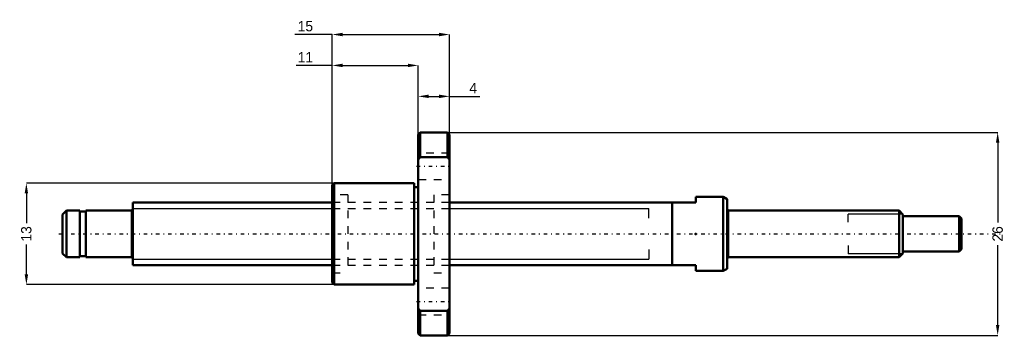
# Model space of a CAD drawing. Header units: millimetres. Extents: x -14 to 111, y -13 to 27.
import ezdxf

# ---------------------------------------------------------------- set-up
doc = ezdxf.new("R2010")
doc.units = ezdxf.units.MM
doc.linetypes.add('Center', pattern=[1.5, 0.45, -0.5, 0.05, -0.5])
doc.linetypes.add('Dashed', pattern=[2, 1, -1])
for name, color, linetype, lineweight in [('2d ConnectionPoints', 7, 'Continuous', 50), ('AM_0', 7, 'Continuous', 50), ('AM_4', 3, 'Continuous', 25), ('AM_5', 3, 'Continuous', 25), ('AM_7', 7, 'Center', 25), ('AM_9', 6, 'Dashed', 25)]:
    doc.layers.add(name, color=color, linetype=linetype, lineweight=lineweight)
doc.dimstyles.new('ISO-25', dxfattribs={"dimtxt": 2.5, "dimasz": 2.5, "dimexe": 1.25, "dimexo": 0.625, "dimtad": 1, "dimtxsty": 'Standard', "dimcen": 2.5, "dimadec": 0, "dimazin": 0, "dimtfac": 1, "dimtmove": 0, "dimatfit": 3, "dimfxl": 0, "dimarcsym": 0})

# ---------------------------------------------------------------- blocks, each defined once
blk = doc.blocks.new('1_BNK_0801_3G0_115LC5Y_Nut_0_in_BNK0801_3G0_115LC5Y_40_5__4')
at = {"layer": 'AM_0'}
for p, q in [((36.75, 13), (36.5, 12.75)), ((36.5, 12.75), (36.5, -12.75)), ((40.25, 13), (36.75, 13)), ((36.75, 13), (36.75, 9.84)), ((40.5, 12.75), (40.25, 13)), ((40.25, 13), (40.25, 9.84)), ((40.5, 12.75), (40.5, -12.75)), ((36.5, 9.5), (36.75, 9.84)), ((36.75, 9.84), (40.25, 9.84)), ((40.25, 9.84), (40.5, 9.5)), ((25.75, 6.5), (25.5, 6.25)), ((25.75, 6.5), (25.75, -6.5)), ((36, 6.5), (25.75, 6.5)), ((36, 6.5), (36, -6.5)), ((25.5, 6.25), (25.5, -6.25)), ((36.5, 6), (36, 6)), ((25.5, -6.25), (25.75, -6.5)), ((36, -6), (36.5, -6)), ((25.75, -6.5), (36, -6.5)), ((36.75, -9.84), (36.5, -9.5)), ((40.25, -9.84), (36.75, -9.84)), ((36.75, -9.84), (36.75, -13)), ((40.5, -9.5), (40.25, -9.84)), ((40.25, -9.84), (40.25, -13)), ((36.5, -12.75), (36.75, -13)), ((36.75, -13), (40.25, -13)), ((40.25, -13), (40.5, -12.75))]:
    blk.add_line(p, q, dxfattribs=at)
at = {"layer": 'AM_7'}
for p, q in [((36.3, 8.66), (40.7, 8.66)), ((36.3, -8.66), (40.7, -8.66))]:
    blk.add_line(p, q, dxfattribs=at)
at = {"layer": 'AM_9'}
for p, q in [((40.5, 10.36), (36.5, 10.36)), ((36.5, 6.96), (40.5, 6.96)), ((27.5, 5), (25.5, 5)), ((27.5, 5), (27.5, -5)), ((38.5, 4), (27.5, 4)), ((38.5, 5), (38.5, -5)), ((40.5, 5), (38.5, 5)), ((25.5, -5), (27.5, -5)), ((27.5, -4), (38.5, -4)), ((38.5, -5), (40.5, -5)), ((40.5, -6.96), (36.5, -6.96)), ((36.5, -10.36), (40.5, -10.36))]:
    blk.add_line(p, q, dxfattribs=at)
blk = doc.blocks.new('2_BNK_0801_3G0_115LC5Y_Shaft_0_in_BNK0801_3G0_115LC5Y_40_5__4')
at = {"layer": 'AM_0'}
for p, q in [((0, 4), (0, -4)), ((25.5, 4), (0, 4)), ((72, 4), (40.5, 4)), ((69, 4), (69, -4)), ((75.5, 4.75), (72, 4.75)), ((72, 4.75), (72, 4)), ((75.5, 4.75), (75.5, -4.75)), ((76, 4.461), (75.5, 4.75)), ((76, 4.461), (76, -4.461)), ((-8.5, 3), (-9, 2.5)), ((-8.5, 3), (-8.5, -3)), ((-6.8, 3), (-8.5, 3)), ((-6.8, 3), (-6.8, -3)), ((-6, 2.85), (-6.8, 2.85)), ((-6, 3), (-6, -3)), ((-0.2, 3), (-6, 3)), ((98, 3), (76.2, 3)), ((98, 3), (98, -3)), ((98.5, 2.5), (98, 3)), ((-9, 2.5), (-9, -2.5)), ((98.5, 2.5), (98.5, -2.5)), ((105.7, 2.25), (98.5, 2.25)), ((106, 1.95), (105.7, 2.25)), ((105.7, 2.25), (105.7, -2.25)), ((106, 1.95), (106, -1.95)), ((-9, -2.5), (-8.5, -3)), ((98, -3), (98.5, -2.5)), ((98.5, -2.25), (105.7, -2.25)), ((105.7, -2.25), (106, -1.95)), ((-8.5, -3), (-6.8, -3)), ((-6.8, -2.85), (-6, -2.85)), ((-6, -3), (-0.2, -3)), ((76.2, -3), (98, -3)), ((0, -4), (25.5, -4)), ((40.5, -4), (72, -4)), ((72, -4), (72, -4.75)), ((72, -4.75), (75.5, -4.75)), ((75.5, -4.75), (76, -4.461))]:
    blk.add_line(p, q, dxfattribs=at)
for centre, start, end in [((-0.2, 3.2), 270, 360), ((76.2, 3.2), 180, 270), ((-0.2, -3.2), 0, 90), ((76.2, -3.2), 90, 180)]:
    blk.add_arc(centre, 0.2, start, end, dxfattribs=at)
at = {"layer": 'AM_4'}
for p, q in [((-0.2, 3), (-0.2, -3)), ((76.2, 3), (76.2, -3))]:
    blk.add_line(p, q, dxfattribs=at)
at = {"layer": 'AM_5'}
for p, q in [((0, 3.233), (25.5, 3.233)), ((40.5, 3.233), (66, 3.233)), ((66, 2), (66, 3.233)), ((98.46, 2.54), (91.5, 2.54)), ((91.5, 1.5), (91.5, 2.54)), ((66, -2), (66, -3.233)), ((91.5, -1.5), (91.5, -2.54)), ((0, -3.233), (25.5, -3.233)), ((40.5, -3.233), (66, -3.233)), ((98.46, -2.54), (91.5, -2.54))]:
    blk.add_line(p, q, dxfattribs=at)
at = {"layer": 'AM_5', "linetype": 'Dashed'}
for p, q in [((25.5, 3.233), (40.5, 3.233)), ((25.5, -3.233), (40.5, -3.233))]:
    blk.add_line(p, q, dxfattribs=at)
at = {"layer": 'AM_7'}
blk.add_line((-9.45, 0), (111.3, 0), dxfattribs=at)
at = {"layer": 'AM_9'}
for p, q in [((40.5, 4), (25.5, 4)), ((25.5, -4), (40.5, -4))]:
    blk.add_line(p, q, dxfattribs=at)
blk = doc.blocks.new('*D3')
at = {"layer": 'AM_5', "color": 0, "lineweight": -2}
for p, q in [((25.75, 6.5), (-13.62, 6.5)), ((-13.62, 5.18), (-13.62, 1.37)), ((-13.62, -5.18), (-13.62, -1.37)), ((25.75, -6.5), (-13.62, -6.5))]:
    blk.add_line(p, q, dxfattribs=at)
at = {"layer": 'AM_5', "color": 0}
for points in [[(-13.4, 5.18), (-13.84, 5.18), (-13.62, 6.5)], [(-13.84, -5.18), (-13.4, -5.18), (-13.62, -6.5)]]:
    blk.add_solid(points, dxfattribs=at)
at = {"layer": 'Defpoints', "color": 0}
for p in [(25.75, 6.5), (-13.62, -6.5), (25.75, -6.5)]:
    blk.add_point(p, dxfattribs=at)
at = {"layer": 'AM_5', "color": 0, "insert": (-13.62, 0), "char_height": 1.32, "attachment_point": 5, "rotation": 90}
blk.add_mtext('13', dxfattribs=at)
blk = doc.blocks.new('*D4')
at = {"layer": 'AM_5', "color": 0, "lineweight": -2}
for p, q in [((40.25, 13), (110.62, 13)), ((110.62, 11.68), (110.62, 1.46)), ((110.62, -11.68), (110.62, -1.46)), ((40.25, -13), (110.62, -13))]:
    blk.add_line(p, q, dxfattribs=at)
at = {"layer": 'AM_5', "color": 0}
for points in [[(110.84, 11.68), (110.4, 11.68), (110.62, 13)], [(110.4, -11.68), (110.84, -11.68), (110.62, -13)]]:
    blk.add_solid(points, dxfattribs=at)
at = {"layer": 'Defpoints', "color": 0}
for p in [(40.25, 13), (40.25, -13), (110.62, -13)]:
    blk.add_point(p, dxfattribs=at)
at = {"layer": 'AM_5', "color": 0, "insert": (110.62, 0), "char_height": 1.32, "attachment_point": 5, "rotation": 90}
blk.add_mtext('26', dxfattribs=at)
blk = doc.blocks.new('*D5')
at = {"layer": 'AM_5', "color": 0, "lineweight": -2}
for p, q in [((36.5, 12.75), (36.5, 17.62)), ((37.82, 17.62), (39.18, 17.62)), ((40.5, 12.75), (40.5, 17.62)), ((40.5, 17.62), (44.4, 17.62))]:
    blk.add_line(p, q, dxfattribs=at)
at = {"layer": 'AM_5', "color": 0}
for points in [[(37.82, 17.84), (37.82, 17.4), (36.5, 17.62)], [(39.18, 17.4), (39.18, 17.84), (40.5, 17.62)]]:
    blk.add_solid(points, dxfattribs=at)
at = {"layer": 'Defpoints', "color": 0}
for p in [(40.5, 17.62), (36.5, 12.75), (40.5, 12.75)]:
    blk.add_point(p, dxfattribs=at)
at = {"layer": 'AM_5', "color": 0, "insert": (43.54, 18.68), "char_height": 1.32, "attachment_point": 5}
blk.add_mtext('4', dxfattribs=at)
blk = doc.blocks.new('*D6')
at = {"layer": 'AM_5', "color": 0, "lineweight": -2}
for p, q in [((25.5, 21.58), (20.89, 21.58)), ((25.5, 6.25), (25.5, 21.58)), ((26.82, 21.58), (35.18, 21.58)), ((36.5, 12.75), (36.5, 21.58))]:
    blk.add_line(p, q, dxfattribs=at)
at = {"layer": 'AM_5', "color": 0}
for points in [[(26.82, 21.8), (26.82, 21.36), (25.5, 21.58)], [(35.18, 21.36), (35.18, 21.8), (36.5, 21.58)]]:
    blk.add_solid(points, dxfattribs=at)
at = {"layer": 'Defpoints', "color": 0}
for p in [(36.5, 21.58), (36.5, 12.75), (25.5, 6.25)]:
    blk.add_point(p, dxfattribs=at)
at = {"layer": 'AM_5', "color": 0, "insert": (22.07, 22.64), "char_height": 1.32, "attachment_point": 5}
blk.add_mtext('11', dxfattribs=at)
blk = doc.blocks.new('*D7')
at = {"layer": 'AM_5', "color": 0, "lineweight": -2}
for p, q in [((25.5, 25.54), (20.7, 25.54)), ((25.5, 6.25), (25.5, 25.54)), ((26.82, 25.54), (39.18, 25.54)), ((40.5, 12.75), (40.5, 25.54))]:
    blk.add_line(p, q, dxfattribs=at)
at = {"layer": 'AM_5', "color": 0}
for points in [[(26.82, 25.76), (26.82, 25.32), (25.5, 25.54)], [(39.18, 25.32), (39.18, 25.76), (40.5, 25.54)]]:
    blk.add_solid(points, dxfattribs=at)
at = {"layer": 'Defpoints', "color": 0}
for p in [(40.5, 25.54), (40.5, 12.75), (25.5, 6.25)]:
    blk.add_point(p, dxfattribs=at)
at = {"layer": 'AM_5', "color": 0, "insert": (22.07, 26.6), "char_height": 1.32, "attachment_point": 5}
blk.add_mtext('15', dxfattribs=at)

msp = doc.modelspace()

# ---------------------------------------------------------------- linework, layer by layer
at = {"layer": '2d ConnectionPoints'}
for p in [(0, 0), (72, 0)]:
    msp.add_point(p, dxfattribs=at)

# ---------------------------------------------------------------- block references
for name in ['1_BNK_0801_3G0_115LC5Y_Nut_0_in_BNK0801_3G0_115LC5Y_40_5__4', '2_BNK_0801_3G0_115LC5Y_Shaft_0_in_BNK0801_3G0_115LC5Y_40_5__4']:
    msp.add_blockref(name, (0, 0))

# ---------------------------------------------------------------- dimensions: what is measured, and where the dimension line sits
at = {"layer": 'AM_5'}
for base, p1, p2, text, picture, middle in [((40.5, 25.54), (25.5, 6.25), (40.5, 12.75), '15', '*D7', (22.068, 25.54)), ((36.5, 21.58), (25.5, 6.25), (36.5, 12.75), '11', '*D6', (22.068, 21.58)), ((40.5, 17.62), (36.5, 12.75), (40.5, 12.75), '4', '*D5', (43.536, 17.62))]:
    dim = msp.add_linear_dim(base=base, p1=p1, p2=p2, text=text, dimstyle='ISO-25', override={"dimtxt": 1.32, "dimasz": 1.32, "dimexe": 0, "dimexo": 0, "dimgap": 0.396}, dxfattribs=at)
    dim.commit()
    dim.dimension.update_dxf_attribs({"geometry": picture, "text_midpoint": middle, "dimtype": 160})
for base, p1, p2, text, picture, middle in [((110.62, -13), (40.25, 13), (40.25, -13), '26', '*D4', (110.62, 0)), ((-13.62, -6.5), (25.75, 6.5), (25.75, -6.5), '13', '*D3', (-13.62, 0))]:
    dim = msp.add_linear_dim(base=base, p1=p1, p2=p2, angle=90, text=text, dimstyle='ISO-25', override={"dimtxt": 1.32, "dimasz": 1.32, "dimexe": 0, "dimexo": 0, "dimgap": 0.396}, dxfattribs=at)
    dim.commit()
    dim.dimension.update_dxf_attribs({"geometry": picture, "text_midpoint": middle, "dimtype": 160, "text_rotation": 90})

doc.saveas('drawing.dxf')
